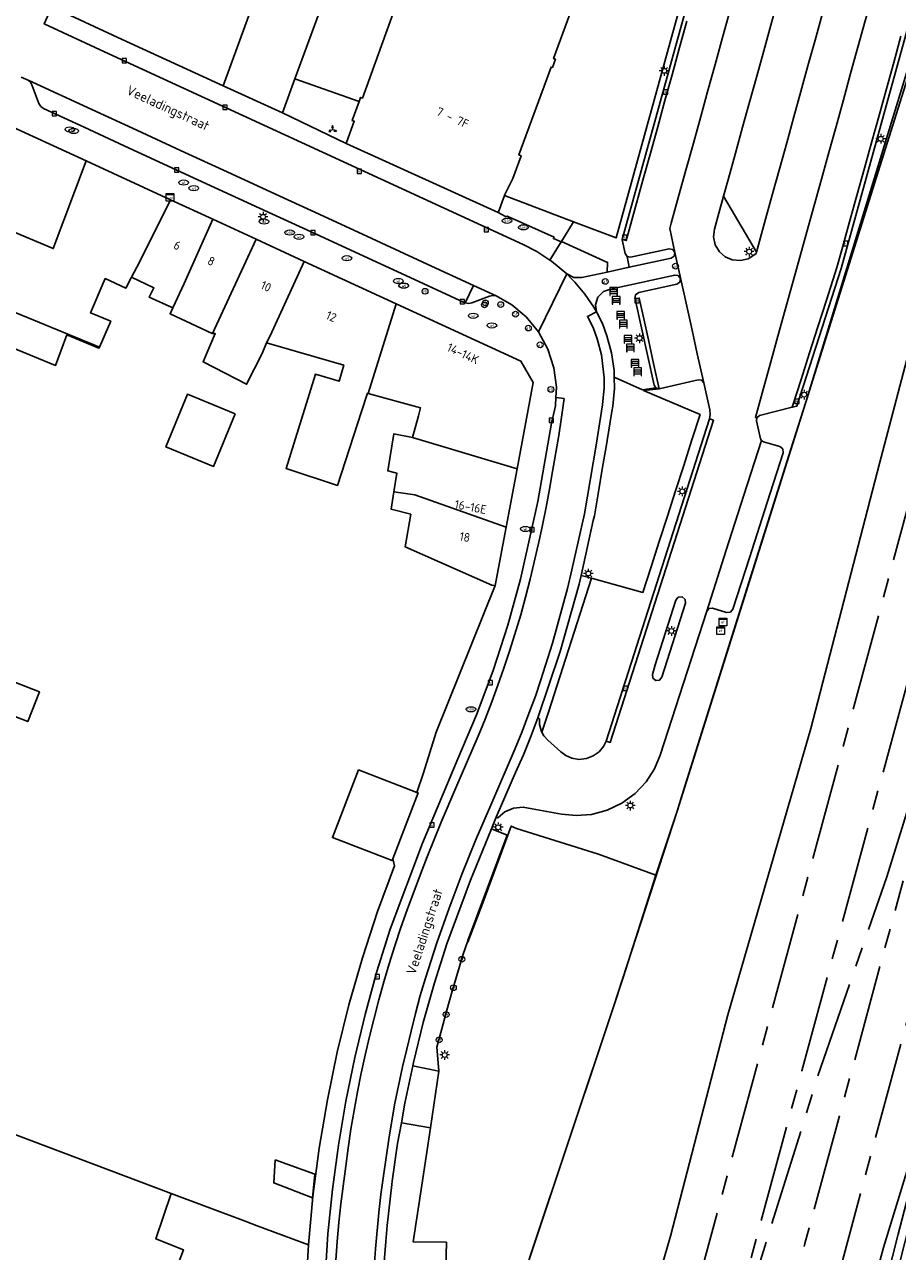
# Model space of a CAD drawing. Header units: metres. Extents: x 197147 to 199131, y 355511 to 356703.
# Tile 4 of 225: x 197245 to 197335, y 355689 to 355816. Entities that reach past the tile are written whole.
import ezdxf
from ezdxf.enums import TextEntityAlignment as Align

# ---------------------------------------------------------------- set-up
doc = ezdxf.new("R2010")
doc.units = ezdxf.units.M
doc.linetypes.add('AM-AS', pattern=[16, 10, -2, 2, -2])
for name, color, linetype in [('B-WE-AM-AS_SPOOR-G', 252, 'AM-AS'), ('B-WE-GR-BEPLANTING_CULTUUR_BOSPLANTSOEN-GV', 252, 'GR-PLANTSOEN'), ('B-WE-GR-BEPLANTING_CULTUUR_HEESTERS-GV', 252, 'Continuous'), ('B-WE-GR-GRAS-GV', 252, 'Continuous'), ('B-WE-GR-GROENVOORZIENING-GV', 252, 'Continuous'), ('B-WE-IE-MEUBILAIR_WEGMEUBILAIR-S', 252, 'Continuous'), ('B-WE-IE-TERREINAFSCHEIDING_KUNSTMATIG_HEKWERK-G', 252, 'IE-TERREINAFSCHEIDING-KUNSTMATIG'), ('B-WE-KL-DATA_CAI-S', 252, 'Continuous'), ('B-WE-KL-ET_LS_SR_KAST-S', 252, 'Continuous'), ('B-WE-OG-BEBOUWING-GV', 252, 'Continuous'), ('B-WE-OG-BEBOUWING_HUISNUMMER-T18', 252, 'Continuous'), ('B-WE-OG-BEBOUWING_STRAATNAAM-T35', 252, 'Continuous'), ('B-WE-OG-TERREIN_ERF-GV', 252, 'Continuous'), ('B-WE-RI-HWA_KOLK-S', 253, 'Continuous'), ('B-WE-RI-VWA_AFSCHEIDER-S', 253, 'Continuous'), ('B-WE-VH-GOOT-G', 253, 'Continuous'), ('B-WE-VH-VERHARDING_ASFALT-GV', 253, 'Continuous'), ('B-WE-VH-VERHARDING_BETONSTRAATSTEEN-GV', 253, 'Continuous'), ('B-WE-VH-VERHARDING_GESLOTEN-GV', 253, 'Continuous'), ('B-WE-VH-VERHARDING_HALFVERHARDING-GV', 253, 'Continuous'), ('B-WE-VH-VERHARDING_OPEN-GV', 253, 'Continuous'), ('B-WE-VH-VERHARDING_STRAATBAKSTEEN-GV', 253, 'Continuous'), ('B-WE-VH-VERHARDING_TEGEL-GV', 253, 'Continuous')]:
    doc.layers.add(name, color=color, linetype=linetype)
doc.styles.add('NLCS-ISO-M-T18', font='NLCS-ISO.ttf', dxfattribs={"height": 1.8})
doc.styles.add('NLCS-ISO-M200-T25', font='NLCS-ISO.ttf')
doc.linetypes.add('GR-PLANTSOEN', pattern='A,0,[179,NLCS.SHX,S=2,R=0,X=0,Y=0],-4', length=4)
doc.linetypes.add('IE-TERREINAFSCHEIDING-KUNSTMATIG', pattern='A,4,[82,NLCS.SHX,S=0.75,R=90,X=0,Y=0],4,-2', length=10)

# ---------------------------------------------------------------- blocks, each defined once
blk = doc.blocks.new('BGT-WAARSCHUWINGSHEK-SO')
at = {"color": 0, "linetype": 'ByBlock', "lineweight": 18}
for points in [[(1.75, -1), (1.75, -2), (2, -2), (2, 2), (-2, 2), (-2, -2), (-1.75, -2), (-1.75, -1)], [(-2, 1), (2, 1)], [(-2, 0), (2, 0)], [(-1.75, 1), (-1.75, 0)], [(1.75, 0), (1.75, 1)], [(-2, -1), (2, -1)]]:
    blk.add_lwpolyline(points, dxfattribs=at)
blk = doc.blocks.new('BGT-WEGWIJZER-SO')
at = {"linetype": 'ByBlock', "lineweight": 18}
h = blk.add_hatch(color=0, dxfattribs=at)
h.dxf.hatch_style = 1
h.paths.add_polyline_path([(0.5, 1), (0, 2), (-0.5, 1)])
h = blk.add_hatch(color=0, dxfattribs=at)
h.dxf.hatch_style = 1
h.paths.add_polyline_path([(-1.38, -0.22), (-2, -1.15), (-0.88, -1.09)])
h = blk.add_hatch(color=0, dxfattribs=at)
h.dxf.hatch_style = 1
h.paths.add_polyline_path([(1.38, -0.22), (2, -1.15), (0.88, -1.09)])
at = {"color": 0, "linetype": 'ByBlock', "lineweight": 18}
for points in [[(-1.13, -0.65), (0, 0)], [(0, 1), (0, 0)], [(1.13, -0.65), (0, 0)]]:
    blk.add_lwpolyline(points, dxfattribs=at)
for points in [[(0.5, 1), (0, 2), (-0.5, 1)], [(-1.38, -0.22), (-2, -1.15), (-0.88, -1.09)], [(1.38, -0.22), (2, -1.15), (0.88, -1.09)]]:
    blk.add_lwpolyline(points, close=True, dxfattribs=at)
blk = doc.blocks.new('BGT-CAIKAST-SO')
at = {"color": 0, "linetype": 'ByBlock', "lineweight": 18}
for points in [[(-2, 2), (2, 2), (2, 1.68), (-2, 1.68)], [(-2, 1.52), (2, 1.52), (2, -2), (-2, -2)]]:
    blk.add_lwpolyline(points, close=True, dxfattribs=at)
at = {"color": 0, "linetype": 'ByBlock', "lineweight": 18, "style": 'NLCS-ISO-M-T18'}
blk.add_text('cai', height=1.5, dxfattribs=at).set_placement((0, 0), align=Align.MIDDLE_CENTER)
blk = doc.blocks.new('BGT-ELEKTRAKAST-SO')
at = {"color": 0, "linetype": 'ByBlock', "lineweight": 18}
for points in [[(-2, 2), (2, 2), (2, 1.68), (-2, 1.68)], [(-2, 1.52), (2, 1.52), (2, -2), (-2, -2)]]:
    blk.add_lwpolyline(points, close=True, dxfattribs=at)
at = {"color": 0, "linetype": 'ByBlock', "lineweight": 18, "style": 'NLCS-ISO-M-T18'}
blk.add_text('et', height=1.5, dxfattribs=at).set_placement((0, 0), align=Align.MIDDLE_CENTER)
blk = doc.blocks.new('BGT-AFSLUITPAAL-SO')
at = {"color": 0, "linetype": 'ByBlock', "lineweight": 18}
blk.add_circle((0, 0), 1.5, dxfattribs=at)
at = {"color": 0, "linetype": 'ByBlock', "lineweight": 18, "style": 'NLCS-ISO-M-T18'}
blk.add_text('af', height=1.5, dxfattribs=at).set_placement((0, 0), align=Align.MIDDLE_CENTER)
blk = doc.blocks.new('BGT-LICHTMAST-SO')
at = {"color": 0, "linetype": 'ByBlock', "lineweight": 18}
for points in [[(-1.25, 0), (-2, 0)], [(-1.41, 1.41), (-0.88, 0.88)], [(0, 2), (0, 1.25)], [(0.88, 0.88), (1.41, 1.41)], [(2, 0), (1.25, 0)], [(-1.41, -1.41), (-0.88, -0.88)], [(0, -1.25), (0, -2)], [(0.88, -0.88), (1.41, -1.41)]]:
    blk.add_lwpolyline(points, dxfattribs=at)
blk.add_circle((0, 0), 1, dxfattribs=at)
blk = doc.blocks.new('BGT-VERKEERSBORDPAAL-SO')
at = {"color": 0, "linetype": 'ByBlock', "lineweight": 18}
blk.add_circle((0, 0), 1.5, dxfattribs=at)
at = {"color": 0, "linetype": 'ByBlock', "lineweight": 18, "style": 'NLCS-ISO-M-T18'}
blk.add_text('vb', height=1.5, dxfattribs=at).set_placement((0, 0.13), align=Align.MIDDLE_CENTER)
blk = doc.blocks.new('BGT-KOLK-SO')
at = {"color": 0, "linetype": 'ByBlock', "lineweight": 18}
blk.add_lwpolyline([(-0.045, -0.045), (0.045, -0.045), (0.045, 0.045), (-0.045, 0.045)], close=True, dxfattribs=at)
at = {"color": 0, "linetype": 'ByBlock', "lineweight": 18, "style": 'NLCS-ISO-M-T18'}
blk.add_text('k', height=0.06, dxfattribs=at).set_placement((0, 0), align=Align.MIDDLE_CENTER)
blk = doc.blocks.new('BGT-WATERLEIDINGPUT-SO')
at = {"color": 0, "linetype": 'ByBlock', "lineweight": 18}
blk.add_ellipse((0, 0), major_axis=(2.5, 0), ratio=0.54, dxfattribs=at)
at = {"color": 0, "linetype": 'ByBlock', "lineweight": 18, "style": 'NLCS-ISO-M-T18'}
blk.add_text('wl', height=1.5, dxfattribs=at).set_placement((0, 0), align=Align.MIDDLE_CENTER)
blk = doc.blocks.new('BGT-BENZINEPUT_OLIEPUT-SO')
at = {"color": 0, "linetype": 'ByBlock', "lineweight": 18}
blk.add_ellipse((0, 0), major_axis=(2.5, 0), ratio=0.54, dxfattribs=at)
at = {"color": 0, "linetype": 'ByBlock', "lineweight": 18, "style": 'NLCS-ISO-M-T18'}
blk.add_text('olie', height=1.5, dxfattribs=at).set_placement((0, 0.16), align=Align.MIDDLE_CENTER)
blk = doc.blocks.new('BGT-GASPUT-SO')
at = {"color": 0, "linetype": 'ByBlock', "lineweight": 18}
blk.add_ellipse((0, 0), major_axis=(2.5, 0), ratio=0.54, dxfattribs=at)
at = {"color": 0, "linetype": 'ByBlock', "lineweight": 18, "style": 'NLCS-ISO-M-T18'}
blk.add_text('gas', height=1.5, dxfattribs=at).set_placement((0.12, 0.3), align=Align.MIDDLE_CENTER)

msp = doc.modelspace()

# ---------------------------------------------------------------- linework, layer by layer
at = {"layer": 'B-WE-AM-AS_SPOOR-G', "flags": 128}
for points in [[(197293.289, 355605.923), (197330.728, 355744.653), (197358.89, 355848.468)], [(197325.511, 355707.562), (197353.818, 355811.786)], [(197334.295, 355727.626), (197348.568, 355773.578)], [(197314.066, 355646.96), (197325.83, 355689.678), (197335.976, 355727.196)], [(197327.175, 355707.034), (197334.295, 355727.626)], [(197310.855, 355591.074), (197312.579, 355605.04), (197314.874, 355622.211), (197317.2, 355636.671), (197318.205, 355642.416), (197319.44, 355648.362), (197320.696, 355653.764), (197323.442, 355664.548), (197339.253, 355723.429)], [(197312.909, 355661.184), (197325.511, 355707.562)], [(197312.909, 355661.184), (197327.175, 355707.034)]]:
    msp.add_lwpolyline(points, dxfattribs=at)
at = {"layer": 'B-WE-GR-BEPLANTING_CULTUUR_BOSPLANTSOEN-GV', "flags": 128}
msp.add_lwpolyline([(197316.779, 355576.772), (197317.074, 355580.481), (197317.343, 355583.871), (197317.398, 355584.557), (197317.471, 355585.475), (197317.476, 355585.535), (197317.55, 355586.471), (197317.541, 355586.481), (197319.177, 355601.876), (197321.116, 355617.238), (197323.357, 355632.56), (197325.9, 355647.831), (197327.325, 355655.654), (197329.044, 355663.423), (197331.056, 355671.121), (197333.354, 355678.733), (197337.07, 355693.471), (197341.174, 355709.746), (197343.028, 355717.095), (197342.486, 355717.473), (197342.472, 355717.482), (197342.413, 355717.258), (197339.095, 355704.559), (197335.463, 355690.656), (197330.157, 355669.731), (197326.123, 355652.529), (197322.41, 355629.78), (197319.678, 355610.405), (197316.058, 355586.721), (197316.05, 355586.669), (197315.911, 355585.757), (197315.821, 355585.155), (197314.237, 355574.542), (197313.25, 355569.137), (197312.922, 355567.78), (197311.329, 355562.159), (197307.465, 355556.849), (197308.144, 355554.717), (197311.122, 355558.245), (197312.05, 355559.365), (197312.24, 355559.629), (197313.007, 355560.896), (197314.44, 355563.008), (197315.011, 355564.299), (197315.477, 355565.632), (197315.666, 355566.298), (197315.829, 355566.971), (197316.191, 355569.385), (197316.56, 355574.026), (197316.691, 355575.653), (197316.779, 355576.772)], dxfattribs=at)
at = {"layer": 'B-WE-GR-BEPLANTING_CULTUUR_HEESTERS-GV', "flags": 128}
for points in [[(197300.644, 355793.323), (197300.614, 355793.275), (197299.457, 355791.407), (197299.618, 355791.289), (197301.199, 355789.964), (197301.929, 355789.59), (197302.75, 355789.586), (197305.379, 355790.159), (197305.415, 355791.156), (197300.644, 355793.323)], [(197303.764, 355758.493), (197302.669, 355758.794), (197302.467, 355757.89), (197300.515, 355750.914), (197298.202, 355744.059), (197298.388, 355743.954), (197298.391, 355743.351), (197298.542, 355742.75), (197298.632, 355742.581), (197299.31, 355744.656), (197303.764, 355758.493)]]:
    msp.add_lwpolyline(points, dxfattribs=at)
at = {"layer": 'B-WE-GR-GRAS-GV', "flags": 128}
for points in [[(197369.968, 355936.578), (197329.562, 355790.516), (197325.001, 355776.305), (197324.51, 355776.18), (197321.14, 355775.325), (197320.838, 355775.083), (197320.802, 355774.764), (197321.247, 355772.924), (197321.279, 355772.834), (197321.33, 355772.754), (197321.549, 355772.606), (197323.232, 355772.106), (197323.528, 355771.864), (197323.561, 355771.484), (197321.908, 355766.333), (197320.076, 355760.623), (197318.366, 355755.296), (197318.114, 355754.996), (197317.724, 355754.959), (197316.275, 355755.397), (197315.91, 355755.36), (197315.671, 355755.081), (197310.865, 355740.206), (197310.273, 355738.794), (197309.403, 355737.442), (197308.267, 355736.228), (197306.902, 355735.228), (197305.374, 355734.499), (197303.767, 355734.074), (197302.164, 355733.949), (197300.64, 355734.096), (197297.619, 355734.649), (197296.687, 355734.833), (197295.698, 355734.729), (197294.787, 355734.332), (197294.067, 355733.712), (197293.9, 355733.779), (197293.407, 355732.567), (197295.034, 355731.917), (197290.971, 355721.011), (197290.928, 355720.884)], [(197328.77, 355895.328), (197322.204, 355871.276), (197322.106, 355853.264), (197322.675, 355853.083), (197306.298, 355793.702), (197301.909, 355795.365), (197300.644, 355793.323), (197305.415, 355791.156), (197305.379, 355790.159), (197305.388, 355790.161), (197307.659, 355790.656), (197307.43, 355791.784), (197307.219, 355792.087), (197306.909, 355793.501), (197306.92, 355793.54), (197334.617, 355893.636), (197328.967, 355895.349), (197328.679, 355895.445), (197328.659, 355895.383), (197328.776, 355895.351), (197328.77, 355895.328)], [(197336.78, 355811.272), (197325.91, 355776.708), (197324.374, 355771.858), (197318.835, 355754.325), (197313.096, 355735.973), (197312.608, 355734.412), (197310.602, 355728.394), (197310.403, 355727.773)], [(197302.728, 355658.712), (197311.936, 355690.462), (197317.863, 355713.323), (197326.435, 355742.956), (197333.526, 355770.367), (197340.511, 355796.825)], [(197297.344, 355688.179), (197306.033, 355714.155), (197307.012, 355717.205), (197310.403, 355727.773), (197304.487, 355729.954), (197296.011, 355732.614), (197295.454, 355732.857), (197292.51, 355724.908), (197290.973, 355720.868), (197290.928, 355720.884), (197290.5, 355719.604), (197289.334, 355715.771), (197288.781, 355713.835), (197288.281, 355711.901), (197287.777, 355709.998), (197287.98, 355707.542), (197287.973, 355707.499), (197287.094, 355701.667), (197286.199, 355695.735), (197285.314, 355689.868), (197288.761, 355689.812), (197288.706, 355687.163)]]:
    msp.add_lwpolyline(points, dxfattribs=at)
at = {"layer": 'B-WE-GR-GROENVOORZIENING-GV', "flags": 128}
for points in [[(197320.813, 355792.235), (197317.405, 355798.025), (197316.911, 355796.242), (197316.469, 355794.605), (197316.382, 355793.813), (197316.556, 355792.992), (197316.983, 355792.27), (197317.582, 355791.746), (197318.313, 355791.429), (197319.149, 355791.352), (197319.964, 355791.546), (197320.643, 355791.964), (197320.768, 355792.071), (197320.813, 355792.235)], [(197314.146, 355772.799), (197313.3, 355770.172), (197312.455, 355767.544), (197311.609, 355764.917), (197310.764, 355762.29), (197309.918, 355759.662), (197309.073, 355757.035), (197303.764, 355758.493), (197299.31, 355744.656), (197298.632, 355742.581), (197298.834, 355742.202), (197299.237, 355741.754), (197300.572, 355740.53), (197301.085, 355740.154), (197301.724, 355739.88), (197302.457, 355739.764), (197303.221, 355739.841), (197303.938, 355740.115), (197304.541, 355740.549), (197304.989, 355741.081), (197305.278, 355741.647), (197315.951, 355774.971), (197316.022, 355775.442), (197315.977, 355775.917), (197315.361, 355778.704), (197315.145, 355778.983), (197314.797, 355779.034), (197310.755, 355778.086), (197309.139, 355777.921), (197314.991, 355775.426), (197314.146, 355772.799)]]:
    msp.add_lwpolyline(points, dxfattribs=at)
at = {"layer": 'B-WE-IE-TERREINAFSCHEIDING_KUNSTMATIG_HEKWERK-G', "flags": 128}
for points in [[(197281.457, 355615.888), (197289.917, 355660.799), (197292.122, 355671.783), (197294.124, 355678.552), (197306.033, 355714.155), (197312.608, 355734.412), (197325.91, 355776.708), (197336.318, 355810.734), (197337.921, 355812.748), (197343.155, 355832.29), (197356.338, 355880.748), (197362.148, 355901.038), (197366.385, 355913.969), (197371.451, 355927.682), (197376.187, 355939.99), (197380.54, 355938.893), (197382.085, 355944.097), (197383.257, 355943.774)], [(197306.298, 355793.702), (197322.675, 355853.083), (197322.106, 355853.264)], [(197290.973, 355720.868), (197292.51, 355724.908), (197295.454, 355732.857), (197296.011, 355732.614), (197304.487, 355729.954)], [(197304.487, 355729.954), (197310.403, 355727.773)], [(197290.973, 355720.868), (197290.928, 355720.884)], [(197351.429, 355709.884), (197348.132, 355713.543), (197342.472, 355717.482), (197335.463, 355690.656), (197330.157, 355669.731), (197326.123, 355652.529), (197322.41, 355629.78), (197319.678, 355610.405), (197316.05, 355586.669)]]:
    msp.add_lwpolyline(points, dxfattribs=at)
at = {"layer": 'B-WE-OG-BEBOUWING-GV', "flags": 128}
for points in [[(197268.855, 355818.126), (197264.783, 355819.575), (197261.522, 355820.687), (197260.312, 355821.124), (197258.064, 355821.937), (197247.731, 355825.671), (197245.734, 355820.083), (197246.479, 355818.254), (197247.943, 355817.582), (197255.241, 355814.233), (197265.683, 355809.441)], [(197270.15, 355821.38), (197268.855, 355818.126), (197265.683, 355809.441), (197271.798, 355806.634), (197273.086, 355810.164), (197276.544, 355819.644)], [(197294.759, 355798.074), (197294.8, 355798.188), (197295.625, 355799.838), (197296.48, 355802.187), (197296.256, 355802.285), (197299.583, 355811.369), (197299.705, 355811.324), (197300.015, 355812.169), (197299.827, 355812.238), (197302.966, 355820.793)], [(197283.389, 355817.335), (197280.088, 355808.163), (197279.88, 355808.235), (197279.723, 355807.798), (197279.018, 355805.838), (197279.224, 355805.764), (197278.428, 355803.571), (197278.384, 355803.473), (197278.391, 355803.47), (197294.09, 355796.316), (197294.149, 355796.385), (197294.759, 355798.074)], [(197237.467, 355797.037), (197248.091, 355792.594), (197251.512, 355801.658), (197242.637, 355805.75), (197240.181, 355804.711), (197237.467, 355797.037)], [(197252.883, 355782.407), (197254.042, 355785.074), (197251.954, 355785.945), (197253.482, 355789.485), (197255.597, 355788.486), (197256.193, 355789.635), (197257, 355791.189), (197260.212, 355797.647), (197251.512, 355801.658)], [(197256.193, 355789.635), (197258.502, 355788.533), (197258.032, 355787.556), (197260.468, 355786.454), (197261.637, 355788.987), (197264.605, 355795.622), (197260.212, 355797.647)], [(197264.55, 355783.803), (197269.083, 355793.557), (197264.605, 355795.622)], [(197264.843, 355783.803), (197263.61, 355780.868), (197268.086, 355778.563), (197269.715, 355781.727), (197270.159, 355782.83), (197270.535, 355783.572), (197274.048, 355791.268), (197269.083, 355793.557)], [(197270.159, 355782.83), (197278.138, 355780.519), (197277.653, 355778.869), (197275.204, 355779.597), (197272.177, 355769.836), (197277.475, 355768.094), (197279.986, 355775.756), (197280.576, 355777.631), (197280.656, 355777.609), (197283.55, 355786.887), (197274.048, 355791.268)], [(197242.728, 355779.396), (197243.804, 355782.357), (197248.331, 355780.516), (197249.508, 355783.663), (197252.827, 355782.278), (197252.883, 355782.407), (197234.828, 355789.792), (197234.529, 355788.973), (197234.309, 355788.369), (197232.494, 355783.389)], [(197260.468, 355786.454), (197260.175, 355785.845), (197264.528, 355783.803), (197264.843, 355783.803)], [(197280.656, 355777.609), (197284.181, 355776.636), (197286.074, 355776.114), (197285.877, 355775.288), (197285.231, 355773.062), (197296.053, 355769.796), (197297.734, 355778.732), (197296.458, 355780.936), (197283.55, 355786.887)], [(197266.897, 355775.515), (197261.967, 355777.522), (197259.75, 355772.075), (197264.679, 355770.068), (197266.897, 355775.515)], [(197285.231, 355773.062), (197283.3, 355773.427), (197282.679, 355769.62), (197283.614, 355769.364), (197283.318, 355767.449)], [(197294.923, 355763.787), (197296.053, 355769.796)], [(197284.492, 355761.734), (197293.455, 355757.772), (197293.786, 355757.743), (197294.923, 355763.787), (197285.485, 355767.106), (197283.318, 355767.449), (197283.038, 355765.642), (197285.061, 355765.116), (197284.492, 355761.734)], [(197236.898, 355746.817), (197236.908, 355746.847), (197237.374, 355746.694), (197238.185, 355746.402), (197240.987, 355745.391), (197245.457, 355743.662), (197246.674, 355746.757), (197237.624, 355750.264), (197239.082, 355754.154), (197236.726, 355755.076), (197235.879, 355755.406)], [(197285.698, 355736.346), (197279.675, 355738.676), (197276.966, 355731.674), (197283.131, 355729.289), (197283.205, 355729.48), (197285.84, 355736.291), (197285.698, 355736.346)]]:
    msp.add_lwpolyline(points, dxfattribs=at)
at = {"layer": 'B-WE-OG-TERREIN_ERF-GV', "flags": 128}
for points in [[(197302.966, 355820.793), (197299.827, 355812.238), (197300.015, 355812.169), (197299.705, 355811.324), (197299.583, 355811.369), (197296.256, 355802.285), (197296.48, 355802.187), (197295.625, 355799.838), (197294.8, 355798.188), (197294.759, 355798.074), (197301.909, 355795.365), (197306.298, 355793.702), (197322.675, 355853.083)], [(197276.544, 355819.644), (197273.086, 355810.164), (197279.723, 355807.798), (197279.88, 355808.235), (197280.088, 355808.163), (197283.389, 355817.335)], [(197260.296, 355694.86), (197267.946, 355691.997), (197269.199, 355691.528), (197274.489, 355689.548), (197274.952, 355694.557), (197275.602, 355699.557), (197276.441, 355704.535), (197277.466, 355709.482), (197278.676, 355714.387), (197280.067, 355719.24), (197281.637, 355724.03), (197283.381, 355728.749), (197283.205, 355729.48), (197283.131, 355729.289), (197276.966, 355731.674), (197279.675, 355738.676), (197285.698, 355736.346), (197286.373, 355738.354), (197287.706, 355742.562), (197293.786, 355757.743), (197293.455, 355757.772), (197284.492, 355761.734), (197285.061, 355765.116), (197283.038, 355765.642), (197283.318, 355767.449), (197283.614, 355769.364), (197282.679, 355769.62), (197283.3, 355773.427), (197285.231, 355773.062), (197285.877, 355775.288), (197286.074, 355776.114), (197284.181, 355776.636), (197280.656, 355777.609), (197280.576, 355777.631), (197279.986, 355775.756), (197277.475, 355768.094), (197272.177, 355769.836), (197275.204, 355779.597), (197277.653, 355778.869), (197278.138, 355780.519), (197270.159, 355782.83), (197269.715, 355781.727), (197268.086, 355778.563), (197263.61, 355780.868), (197264.843, 355783.803), (197264.528, 355783.803), (197260.175, 355785.845), (197260.468, 355786.454), (197258.032, 355787.556), (197258.502, 355788.533), (197256.193, 355789.635), (197255.597, 355788.486), (197253.482, 355789.485), (197251.954, 355785.945), (197254.042, 355785.074), (197252.883, 355782.407), (197252.827, 355782.278), (197249.508, 355783.663), (197248.331, 355780.516), (197243.804, 355782.357)], [(197266.897, 355775.515), (197264.679, 355770.068), (197259.75, 355772.075), (197261.967, 355777.522), (197266.897, 355775.515)], [(197237.624, 355750.264), (197246.674, 355746.757), (197245.457, 355743.662), (197240.987, 355745.391)], [(197259.816, 355684.395), (197261.55, 355689.035), (197258.721, 355690.169), (197260.296, 355694.86), (197218.265, 355710.704), (197216.804, 355706.78), (197217.233, 355706.623), (197220.582, 355706.936), (197221.073, 355702.059), (197222.494, 355696.378), (197224.861, 355690.996), (197228.132, 355686.078)], [(197271.031, 355698.355), (197275.141, 355696.85), (197274.901, 355694.41), (197270.903, 355695.957), (197271.031, 355698.355)]]:
    msp.add_lwpolyline(points, dxfattribs=at)
at = {"layer": 'B-WE-VH-GOOT-G', "flags": 128}
for points in [[(197313.618, 355816.105), (197312.865, 355813.382)], [(197335.754, 355814.553), (197335.001, 355811.832)], [(197312.865, 355813.382), (197312.089, 355810.576)], [(197335.001, 355811.832), (197334.245, 355809.099)], [(197312.089, 355810.576), (197311.349, 355807.899)], [(197334.245, 355809.099), (197333.485, 355806.354)], [(197311.349, 355807.899), (197310.6, 355805.194)], [(197333.485, 355806.354), (197332.744, 355803.674)], [(197310.6, 355805.194), (197309.841, 355802.448)], [(197332.744, 355803.674), (197331.975, 355800.897)], [(197309.841, 355802.448), (197309.069, 355799.655)], [(197331.975, 355800.897), (197331.196, 355798.083)], [(197309.069, 355799.655), (197308.312, 355796.919)], [(197331.196, 355798.083), (197330.443, 355795.36)], [(197308.312, 355796.919), (197307.548, 355794.159)], [(197330.443, 355795.36), (197329.711, 355792.715)], [(197307.548, 355794.159), (197307.343, 355793.417), (197306.92, 355793.54)], [(197329.711, 355792.715), (197329.132, 355790.625), (197328.926, 355789.98)], [(197328.926, 355789.98), (197328.051, 355787.247)], [(197309.093, 355785.638), (197308.69, 355787.471), (197308.262, 355787.369)], [(197328.051, 355787.247), (197327.169, 355784.489)], [(197309.642, 355783.145), (197309.093, 355785.638)], [(197327.169, 355784.489), (197326.31, 355781.805)], [(197310.177, 355780.715), (197309.642, 355783.145)], [(197326.31, 355781.805), (197325.428, 355779.048)], [(197310.755, 355778.086), (197310.177, 355780.715)], [(197325.428, 355779.048), (197324.51, 355776.18)], [(197305.278, 355741.647), (197305.699, 355741.508), (197316.358, 355774.845), (197315.951, 355774.971)]]:
    msp.add_lwpolyline(points, dxfattribs=at)
at = {"layer": 'B-WE-VH-VERHARDING_ASFALT-GV', "flags": 128}
for points in [[(197244.769, 355810.328), (197245.49, 355810.016), (197252.095, 355806.972), (197256.282, 355805.042), (197261.715, 355802.538), (197266.08, 355800.526), (197271.531, 355798.013), (197275.599, 355796.138), (197281.039, 355793.631), (197286.779, 355790.985), (197291.548, 355788.787), (197293.913, 355787.697), (197295.507, 355786.768), (197296.986, 355785.518), (197298.259, 355783.972), (197301.199, 355789.964), (197299.618, 355791.289), (197299.457, 355791.407), (197298.117, 355792.275), (197296.699, 355793.009), (197292.4, 355794.974), (197253.39, 355812.956), (197247.162, 355815.834)], [(197281.293, 355687.192), (197281.422, 355689.12), (197281.767, 355692.907), (197281.975, 355694.756), (197282.236, 355696.692), (197282.782, 355700.464), (197283.104, 355702.361), (197283.427, 355704.203), (197284.205, 355707.951), (197284.643, 355709.801), (197285.094, 355711.66), (197285.561, 355713.488), (197286.049, 355715.347), (197286.594, 355717.12), (197287.754, 355720.78), (197289.033, 355724.368), (197290.397, 355727.969), (197291.827, 355731.527), (197293.331, 355735.035), (197295.858, 355740.876), (197296.594, 355742.633), (197297.278, 355744.503), (197297.952, 355746.302), (197298.516, 355747.982), (197299.722, 355751.791), (197301.261, 355757.442), (197301.717, 355759.351), (197303.019, 355765.163), (197304.222, 355772.266), (197304.907, 355776.443), (197305.081, 355778.176), (197305.054, 355779.215), (197304.786, 355781.605), (197304.354, 355783.257), (197303.914, 355784.42), (197303.333, 355785.582), (197304.272, 355786.052), (197303.99, 355786.528), (197303.068, 355787.869), (197302.027, 355789.12), (197301.622, 355789.548), (197301.199, 355789.964)], [(197298.259, 355783.972), (197299.242, 355782.186), (197299.875, 355780.248), (197300.134, 355778.262), (197300.08, 355777.194), (197300.928, 355777.086), (197300.663, 355775.145), (197300.364, 355773.254), (197299.731, 355769.519), (197299.416, 355767.71), (197299.056, 355765.842), (197298.65, 355763.803), (197298.277, 355762.088), (197297.418, 355758.393), (197296.919, 355756.555), (197296.432, 355754.699), (197295.305, 355751.045), (197294.691, 355749.208), (197294.069, 355747.423), (197293.448, 355745.702), (197292.754, 355743.935), (197292.033, 355742.175), (197289.718, 355736.813), (197288.219, 355733.264), (197286.777, 355729.672), (197286.072, 355727.879), (197284.697, 355724.203), (197284.049, 355722.371), (197283.427, 355720.483), (197282.846, 355718.615), (197282.29, 355716.767), (197281.773, 355714.885), (197281.271, 355712.991), (197280.794, 355711.102), (197280.346, 355709.167), (197279.94, 355707.304), (197279.555, 355705.383), (197279.201, 355703.432), (197278.884, 355701.517), (197278.6, 355699.551), (197278.34, 355697.674), (197277.844, 355693.788), (197277.634, 355691.855), (197277.45, 355689.899), (197277.305, 355687.934)]]:
    msp.add_lwpolyline(points, dxfattribs=at)
at = {"layer": 'B-WE-VH-VERHARDING_BETONSTRAATSTEEN-GV', "flags": 128}
for points in [[(197324.51, 355776.18), (197325.001, 355776.305), (197329.562, 355790.516), (197369.968, 355936.578)], [(197334.617, 355893.636), (197306.92, 355793.54), (197307.343, 355793.417), (197307.548, 355794.159), (197308.312, 355796.919), (197309.069, 355799.655), (197309.841, 355802.448), (197310.6, 355805.194), (197311.349, 355807.899), (197312.089, 355810.576), (197312.865, 355813.382), (197313.618, 355816.105)], [(197335.754, 355814.553), (197335.001, 355811.832), (197334.245, 355809.099), (197333.485, 355806.354), (197332.744, 355803.674), (197331.975, 355800.897), (197331.196, 355798.083), (197330.443, 355795.36), (197329.711, 355792.715), (197329.132, 355790.625), (197328.926, 355789.98), (197328.051, 355787.247), (197327.169, 355784.489), (197326.31, 355781.805), (197325.428, 355779.048), (197324.51, 355776.18)], [(197310.416, 355778.182), (197310.755, 355778.086), (197310.177, 355780.715), (197309.642, 355783.145), (197309.093, 355785.638), (197308.69, 355787.471), (197308.262, 355787.369), (197310.224, 355778.477), (197310.416, 355778.182)], [(197315.951, 355774.971), (197305.278, 355741.647), (197305.699, 355741.508), (197316.358, 355774.845), (197315.951, 355774.971)], [(197290.928, 355720.884), (197290.971, 355721.011), (197295.034, 355731.917), (197293.407, 355732.567), (197291.248, 355727.26), (197288.793, 355720.698), (197287.51, 355716.64), (197286.357, 355712.536), (197285.338, 355708.393), (197285.271, 355708.077), (197287.973, 355707.499), (197287.98, 355707.542), (197287.777, 355709.998), (197288.281, 355711.901), (197288.781, 355713.835), (197289.334, 355715.771), (197290.5, 355719.604), (197290.928, 355720.884)], [(197285.271, 355708.077), (197284.454, 355704.216), (197284.091, 355702.174), (197287.094, 355701.667), (197287.973, 355707.499)]]:
    msp.add_lwpolyline(points, dxfattribs=at)
at = {"layer": 'B-WE-VH-VERHARDING_GESLOTEN-GV', "flags": 128}
for points in [[(197282.298, 355687.388), (197282.494, 355689.887), (197282.625, 355691.553), (197283.096, 355695.789), (197283.147, 355696.145), (197283.706, 355700.013), (197284.091, 355702.174), (197284.454, 355704.216), (197285.271, 355708.077), (197285.338, 355708.393), (197286.357, 355712.536), (197287.51, 355716.64), (197288.793, 355720.698), (197291.248, 355727.26), (197293.407, 355732.567), (197293.9, 355733.779), (197294.884, 355736.094), (197295.888, 355738.401), (197296.726, 355740.215), (197297.478, 355742.132), (197298.202, 355744.059), (197300.515, 355750.914), (197302.467, 355757.89), (197302.669, 355758.794), (197303.338, 355761.78), (197303.943, 355764.484), (197304.05, 355764.96), (197304.434, 355767.226), (197304.899, 355769.976), (197305.258, 355772.093), (197305.362, 355772.726), (197305.859, 355775.759), (197305.949, 355776.306), (197306.132, 355778.137), (197306.103, 355779.287), (197306.085, 355779.977), (197305.821, 355781.797), (197305.356, 355783.577), (197304.877, 355784.842), (197304.272, 355786.052), (197303.333, 355785.582), (197303.914, 355784.42), (197304.354, 355783.257), (197304.786, 355781.605), (197305.054, 355779.215), (197305.081, 355778.176), (197304.907, 355776.443), (197304.222, 355772.266), (197303.019, 355765.163), (197301.717, 355759.351), (197301.261, 355757.442), (197299.722, 355751.791), (197298.516, 355747.982), (197297.952, 355746.302), (197297.278, 355744.503), (197296.594, 355742.633), (197295.858, 355740.876), (197293.331, 355735.035), (197291.827, 355731.527), (197290.397, 355727.969), (197289.033, 355724.368), (197287.754, 355720.78), (197286.594, 355717.12), (197286.049, 355715.347), (197285.561, 355713.488), (197285.094, 355711.66), (197284.643, 355709.801), (197284.205, 355707.951), (197283.427, 355704.203), (197283.104, 355702.361), (197282.782, 355700.464), (197282.236, 355696.692), (197281.975, 355694.756), (197281.767, 355692.907), (197281.422, 355689.12), (197281.293, 355687.192)], [(197277.305, 355687.934), (197277.45, 355689.899), (197277.634, 355691.855), (197277.844, 355693.788), (197278.34, 355697.674), (197278.6, 355699.551), (197278.884, 355701.517), (197279.201, 355703.432), (197279.555, 355705.383), (197279.94, 355707.304), (197280.346, 355709.167), (197280.794, 355711.102), (197281.271, 355712.991), (197281.773, 355714.885), (197282.29, 355716.767), (197282.846, 355718.615), (197283.427, 355720.483), (197284.049, 355722.371), (197284.697, 355724.203), (197286.072, 355727.879), (197286.777, 355729.672), (197288.219, 355733.264), (197289.718, 355736.813), (197292.033, 355742.175), (197292.754, 355743.935), (197293.448, 355745.702), (197294.069, 355747.423), (197294.691, 355749.208), (197295.305, 355751.045), (197296.432, 355754.699), (197296.919, 355756.555), (197297.418, 355758.393), (197298.277, 355762.088), (197298.65, 355763.803), (197299.056, 355765.842), (197299.416, 355767.71), (197299.731, 355769.519), (197300.364, 355773.254), (197300.663, 355775.145), (197300.928, 355777.086), (197300.08, 355777.194), (197300.036, 355776.327), (197299.625, 355774.529), (197298.197, 355766.425), (197296.406, 355758.393), (197295.093, 355753.652), (197293.573, 355748.969), (197291.851, 355744.356), (197289.932, 355739.827), (197286.287, 355731.078), (197282.932, 355722.213), (197281.566, 355717.827), (197280.346, 355713.39), (197279.274, 355708.909), (197278.353, 355704.393), (197277.584, 355699.848), (197276.969, 355695.282), (197276.507, 355690.704), (197276.2, 355686.12)]]:
    msp.add_lwpolyline(points, dxfattribs=at)
at = {"layer": 'B-WE-VH-VERHARDING_HALFVERHARDING-GV', "flags": 128}
for points in [[(197409.765, 355977.188), (197397.951, 355939.584), (197383.422, 355897.697), (197379.279, 355899.043), (197382.286, 355910.755), (197389.243, 355936.098), (197381.685, 355938.192), (197380.54, 355938.893), (197378.929, 355934.197), (197373.849, 355920.968), (197369.615, 355902.553), (197365.382, 355888.265), (197361.678, 355874.825), (197358.503, 355871.332), (197359.244, 355867.628), (197355.645, 355852.07), (197346.649, 355816.934), (197340.511, 355796.825), (197333.526, 355770.367), (197326.435, 355742.956), (197317.863, 355713.323), (197311.936, 355690.462), (197302.728, 355658.712)], [(197331.178, 355678.983), (197333.955, 355689.267), (197336.347, 355697.13), (197339.095, 355704.559), (197342.413, 355717.258), (197342.472, 355717.482), (197340.668, 355717.929), (197343.711, 355727.322), (197346.952, 355738.17), (197350.59, 355748.092), (197356.821, 355745.833), (197359.664, 355744.802), (197360.055, 355746.021), (197375.182, 355791.207), (197384.61, 355819.794), (197403.669, 355876.466), (197410.815, 355897.937), (197413.027, 355904.577), (197421.25, 355928.199), (197429.955, 355951.248)]]:
    msp.add_lwpolyline(points, dxfattribs=at)
at = {"layer": 'B-WE-VH-VERHARDING_OPEN-GV', "flags": 128}
for points in [[(197317.405, 355798.025), (197320.813, 355792.235), (197321.75, 355795.624), (197322.474, 355798.242), (197323.218, 355800.931), (197323.94, 355803.54), (197324.676, 355806.203), (197325.406, 355808.841), (197326.136, 355811.482), (197326.874, 355814.151), (197327.611, 355816.814), (197328.334, 355819.428), (197329.066, 355822.077), (197329.793, 355824.705), (197330.524, 355827.347), (197331.27, 355830.044), (197331.989, 355832.645), (197332.727, 355835.312), (197333.439, 355837.887), (197334.189, 355840.598), (197334.895, 355843.153), (197335.689, 355846.024)], [(197335.835, 355829.783), (197335.079, 355827.053), (197334.324, 355824.324), (197333.579, 355821.631), (197332.808, 355818.845), (197332.062, 355816.152), (197331.306, 355813.419), (197330.553, 355810.698), (197329.796, 355807.965), (197329.037, 355805.22), (197328.295, 355802.541), (197327.526, 355799.763), (197326.778, 355797.06), (197326.025, 355794.338), (197325.292, 355791.693), (197324.537, 355788.964)], [(197320.813, 355792.235), (197320.768, 355792.071), (197320.643, 355791.964), (197319.964, 355791.546), (197319.149, 355791.352), (197318.313, 355791.429), (197317.582, 355791.746), (197316.983, 355792.27), (197316.556, 355792.992), (197316.382, 355793.813), (197316.469, 355794.605), (197316.911, 355796.242), (197317.405, 355798.025), (197317.908, 355799.839), (197318.633, 355802.456), (197319.377, 355805.144), (197320.099, 355807.752), (197320.837, 355810.414), (197321.567, 355813.051), (197322.299, 355815.691), (197323.038, 355818.359)], [(197318.061, 355817.158), (197317.309, 355814.436), (197316.533, 355811.63), (197315.793, 355808.953), (197315.045, 355806.248), (197314.286, 355803.502), (197313.514, 355800.71), (197312.758, 355797.974), (197311.995, 355795.214), (197311.843, 355794.663), (197312.381, 355792.197)], [(197313.618, 355816.105), (197312.865, 355813.382), (197312.089, 355810.576), (197311.349, 355807.899), (197310.6, 355805.194), (197309.841, 355802.448), (197309.069, 355799.655), (197308.312, 355796.919), (197307.548, 355794.159), (197307.343, 355793.417), (197306.92, 355793.54), (197306.909, 355793.501), (197307.219, 355792.087), (197307.43, 355791.784)], [(197324.537, 355788.964), (197323.789, 355786.26), (197323.034, 355783.532), (197322.299, 355780.877), (197321.509, 355778.022), (197320.705, 355775.118), (197320.838, 355775.083), (197321.14, 355775.325), (197324.51, 355776.18), (197325.428, 355779.048), (197326.31, 355781.805), (197327.169, 355784.489), (197328.051, 355787.247), (197328.926, 355789.98), (197329.132, 355790.625), (197329.711, 355792.715), (197330.443, 355795.36), (197331.196, 355798.083), (197331.975, 355800.897), (197332.744, 355803.674), (197333.485, 355806.354), (197334.245, 355809.099), (197335.001, 355811.832), (197335.754, 355814.553)], [(197278.384, 355803.473), (197278.428, 355803.571), (197279.224, 355805.764), (197279.018, 355805.838), (197279.723, 355807.798), (197273.086, 355810.164), (197271.798, 355806.634), (197278.384, 355803.473)], [(197300.614, 355793.275), (197300.644, 355793.323), (197301.909, 355795.365), (197294.759, 355798.074), (197294.149, 355796.385), (197294.09, 355796.316), (197294.848, 355795.912), (197295.051, 355795.961), (197299.884, 355793.766), (197299.82, 355793.635), (197300.614, 355793.275)], [(197307.659, 355790.656), (197311.995, 355791.602), (197312.311, 355791.82), (197312.381, 355792.197), (197312.159, 355792.506), (197311.785, 355792.574), (197307.793, 355791.718), (197307.43, 355791.784), (197307.659, 355790.656)], [(197312.73, 355789.795), (197312.948, 355789.486), (197312.884, 355789.114), (197312.576, 355788.896), (197308.65, 355788.042), (197308.321, 355787.813), (197308.251, 355787.419), (197308.262, 355787.369), (197308.69, 355787.471), (197309.093, 355785.638), (197309.642, 355783.145), (197310.177, 355780.715), (197310.755, 355778.086), (197314.797, 355779.034), (197315.145, 355778.983), (197315.361, 355778.704), (197314.696, 355781.713), (197314.16, 355784.143), (197313.609, 355786.635), (197312.381, 355792.197)], [(197307.659, 355790.656), (197305.388, 355790.161), (197305.379, 355790.159), (197302.75, 355789.586), (197301.929, 355789.59), (197301.199, 355789.964), (197301.622, 355789.548), (197302.027, 355789.12), (197303.068, 355787.869), (197303.99, 355786.528), (197304.272, 355786.052)], [(197312.73, 355789.795), (197312.358, 355789.859), (197305.711, 355788.404), (197305.007, 355788.161), (197304.421, 355787.577), (197304.168, 355786.789), (197304.272, 355786.052), (197304.877, 355784.842), (197305.356, 355783.577), (197305.821, 355781.797), (197306.085, 355779.977), (197306.103, 355779.287)], [(197291.548, 355788.787), (197290.679, 355786.973), (197291.031, 355786.916), (197291.381, 355786.983), (197293.206, 355787.675), (197293.558, 355787.745), (197293.913, 355787.697), (197291.548, 355788.787)], [(197310.416, 355778.182), (197310.224, 355778.477), (197308.262, 355787.369)], [(197302.669, 355758.794), (197303.764, 355758.493), (197309.073, 355757.035), (197309.918, 355759.662), (197310.764, 355762.29), (197311.609, 355764.917), (197312.455, 355767.544), (197313.3, 355770.172), (197314.146, 355772.799), (197314.991, 355775.426), (197309.139, 355777.921), (197310.755, 355778.086), (197310.416, 355778.182), (197309.02, 355777.967), (197306.103, 355779.287), (197306.132, 355778.137), (197305.949, 355776.306), (197305.859, 355775.759), (197305.362, 355772.726), (197305.258, 355772.093), (197304.899, 355769.976), (197304.434, 355767.226), (197304.05, 355764.96), (197303.943, 355764.484), (197303.338, 355761.78), (197302.669, 355758.794)], [(197315.361, 355778.704), (197315.977, 355775.917), (197316.022, 355775.442), (197315.951, 355774.971), (197316.358, 355774.845), (197305.699, 355741.508), (197305.278, 355741.647), (197304.989, 355741.081), (197304.541, 355740.549), (197303.938, 355740.115), (197303.221, 355739.841), (197302.457, 355739.764), (197301.724, 355739.88), (197301.085, 355740.154), (197300.572, 355740.53), (197299.237, 355741.754), (197298.834, 355742.202), (197298.632, 355742.581), (197298.542, 355742.75), (197298.391, 355743.351), (197298.388, 355743.954), (197298.202, 355744.059), (197297.478, 355742.132), (197296.726, 355740.215), (197295.888, 355738.401), (197294.884, 355736.094), (197293.9, 355733.779), (197294.067, 355733.712), (197294.787, 355734.332), (197295.698, 355734.729), (197296.687, 355734.833), (197297.619, 355734.649), (197300.64, 355734.096), (197302.164, 355733.949), (197303.767, 355734.074), (197305.374, 355734.499), (197306.902, 355735.228), (197308.267, 355736.228), (197309.403, 355737.442), (197310.273, 355738.794), (197310.865, 355740.206), (197315.671, 355755.081)], [(197321.33, 355772.754), (197321.279, 355772.834), (197321.247, 355772.924), (197320.802, 355774.764), (197320.838, 355775.083)], [(197315.671, 355755.081), (197315.91, 355755.36), (197316.275, 355755.397), (197317.724, 355754.959), (197318.114, 355754.996), (197318.366, 355755.296), (197320.076, 355760.623), (197321.908, 355766.333), (197323.561, 355771.484), (197323.528, 355771.864), (197323.232, 355772.106), (197321.549, 355772.606), (197321.33, 355772.754), (197319.519, 355767.098), (197317.69, 355761.387), (197315.671, 355755.081)], [(197310.06, 355748.552), (197310.34, 355749.544), (197312.461, 355756.237), (197312.726, 355756.544), (197313.131, 355756.574), (197313.439, 355756.311), (197313.473, 355755.907), (197311.04, 355748.258), (197310.791, 355747.961), (197310.405, 355747.923), (197310.104, 355748.167), (197310.06, 355748.552)]]:
    msp.add_lwpolyline(points, dxfattribs=at)
at = {"layer": 'B-WE-VH-VERHARDING_STRAATBAKSTEEN-GV', "flags": 128}
for points in [[(197294.09, 355796.316), (197278.391, 355803.47), (197278.384, 355803.473), (197271.798, 355806.634), (197265.683, 355809.441), (197255.241, 355814.233), (197247.943, 355817.582), (197247.162, 355815.834), (197253.39, 355812.956), (197292.4, 355794.974), (197296.699, 355793.009), (197298.117, 355792.275), (197299.457, 355791.407), (197300.614, 355793.275), (197299.82, 355793.635), (197299.884, 355793.766), (197295.051, 355795.961), (197294.848, 355795.912), (197294.09, 355796.316)], [(197290.679, 355786.973), (197291.548, 355788.787), (197286.779, 355790.985), (197281.039, 355793.631), (197275.599, 355796.138), (197271.531, 355798.013), (197266.08, 355800.526), (197261.715, 355802.538), (197256.282, 355805.042), (197252.095, 355806.972), (197245.49, 355810.016), (197245.729, 355809.809), (197245.887, 355809.535), (197246.603, 355807.612), (197246.801, 355807.291), (197247.106, 355807.07), (197251.288, 355805.141), (197255.432, 355803.229), (197260.884, 355800.713), (197265.213, 355798.716), (197270.692, 355796.188), (197274.756, 355794.314), (197280.212, 355791.796), (197285.894, 355789.175), (197290.584, 355787.011), (197290.679, 355786.973)]]:
    msp.add_lwpolyline(points, dxfattribs=at)
at = {"layer": 'B-WE-VH-VERHARDING_TEGEL-GV', "flags": 128}
for points in [[(197276.2, 355686.12), (197276.507, 355690.704), (197276.969, 355695.282), (197277.584, 355699.848), (197278.353, 355704.393), (197279.274, 355708.909), (197280.346, 355713.39), (197281.566, 355717.827), (197282.932, 355722.213), (197286.287, 355731.078), (197289.932, 355739.827), (197291.851, 355744.356), (197293.573, 355748.969), (197295.093, 355753.652), (197296.406, 355758.393), (197298.197, 355766.425), (197299.625, 355774.529), (197300.036, 355776.327), (197300.08, 355777.194), (197300.134, 355778.262), (197299.875, 355780.248), (197299.242, 355782.186), (197298.259, 355783.972), (197296.986, 355785.518), (197295.507, 355786.768), (197293.913, 355787.697), (197293.558, 355787.745), (197293.206, 355787.675), (197291.381, 355786.983), (197291.031, 355786.916), (197290.679, 355786.973), (197290.584, 355787.011), (197285.894, 355789.175), (197280.212, 355791.796), (197274.756, 355794.314), (197270.692, 355796.188), (197265.213, 355798.716), (197260.884, 355800.713), (197255.432, 355803.229), (197251.288, 355805.141), (197247.106, 355807.07), (197246.801, 355807.291), (197246.603, 355807.612), (197245.887, 355809.535), (197245.729, 355809.809), (197245.49, 355810.016), (197244.769, 355810.328)], [(197242.637, 355805.75), (197251.512, 355801.658), (197260.212, 355797.647), (197264.605, 355795.622), (197269.083, 355793.557), (197274.048, 355791.268), (197283.55, 355786.887), (197296.458, 355780.936), (197297.734, 355778.732), (197296.053, 355769.796), (197294.923, 355763.787), (197293.786, 355757.743), (197287.706, 355742.562), (197286.373, 355738.354), (197285.698, 355736.346), (197285.84, 355736.291), (197283.205, 355729.48), (197283.381, 355728.749), (197281.637, 355724.03), (197280.067, 355719.24), (197278.676, 355714.387), (197277.466, 355709.482), (197276.441, 355704.535), (197275.602, 355699.557), (197274.952, 355694.557), (197274.489, 355689.548), (197274.196, 355684.267)]]:
    msp.add_lwpolyline(points, dxfattribs=at)

# ---------------------------------------------------------------- block references
at = {"layer": 'B-WE-IE-MEUBILAIR_WEGMEUBILAIR-S'}
for name, p, xscale, yscale, zscale in [('BGT-LICHTMAST-SO', (197311.265, 355810.977), 0.25, 0.25, 0.25), ('BGT-WATERLEIDINGPUT-SO', (197249.814, 355804.913), 0.2, 0.2, 0.2), ('BGT-WATERLEIDINGPUT-SO', (197250.204, 355804.757), 0.2, 0.2, 0.2), ('BGT-WEGWIJZER-SO', (197276.984, 355804.923), 0.2, 0.2, 0.2), ('BGT-LICHTMAST-SO', (197333.663, 355803.947), 0.25, 0.25, 0.25), ('BGT-WATERLEIDINGPUT-SO', (197261.577, 355799.42), 0.2, 0.2, 0.2), ('BGT-WATERLEIDINGPUT-SO', (197262.634, 355798.842), 0.2, 0.2, 0.2), ('BGT-LICHTMAST-SO', (197269.793, 355795.882), 0.25, 0.25, 0.25), ('BGT-WATERLEIDINGPUT-SO', (197269.902, 355795.387), 0.2, 0.2, 0.2), ('BGT-GASPUT-SO', (197295.029, 355795.474), 0.2, 0.2, 0.2), ('BGT-WATERLEIDINGPUT-SO', (197273.512, 355793.817), 0.2, 0.2, 0.2), ('BGT-GASPUT-SO', (197296.717, 355794.787), 0.2, 0.2, 0.2), ('BGT-LICHTMAST-SO', (197320.052, 355792.28), 0.25, 0.25, 0.25), ('BGT-WATERLEIDINGPUT-SO', (197278.457, 355791.594), 0.2, 0.2, 0.2), ('BGT-AFSLUITPAAL-SO', (197312.439, 355790.779), 0.2, 0.2, 0.2), ('BGT-WATERLEIDINGPUT-SO', (197283.786, 355789.236), 0.2, 0.2, 0.2), ('BGT-WATERLEIDINGPUT-SO', (197284.331, 355788.752), 0.2, 0.2, 0.2), ('BGT-WATERLEIDINGPUT-SO', (197284.341, 355788.775), 0.2, 0.2, 0.2), ('BGT-AFSLUITPAAL-SO', (197305.184, 355789.197), 0.2, 0.2, 0.2), ('BGT-VERKEERSBORDPAAL-SO', (197286.54, 355788.173), 0.2, 0.2, 0.2), ('BGT-WAARSCHUWINGSHEK-SO', (197306.041, 355788.153), 0.2, 0.2, 0.2), ('BGT-AFSLUITPAAL-SO', (197292.689, 355786.767), 0.2, 0.2, 0.2), ('BGT-VERKEERSBORDPAAL-SO', (197292.78, 355786.971), 0.2, 0.2, 0.2), ('BGT-AFSLUITPAAL-SO', (197294.363, 355786.8), 0.2, 0.2, 0.2), ('BGT-WAARSCHUWINGSHEK-SO', (197306.308, 355787.238), 0.2, 0.2, 0.2), ('BGT-WATERLEIDINGPUT-SO', (197291.519, 355785.641), 0.2, 0.2, 0.2), ('BGT-AFSLUITPAAL-SO', (197295.899, 355785.803), 0.2, 0.2, 0.2), ('BGT-WAARSCHUWINGSHEK-SO', (197306.782, 355785.694), 0.2, 0.2, 0.2), ('BGT-WAARSCHUWINGSHEK-SO', (197307.047, 355784.777), 0.2, 0.2, 0.2), ('BGT-WATERLEIDINGPUT-SO', (197293.449, 355784.643), 0.2, 0.2, 0.2), ('BGT-AFSLUITPAAL-SO', (197297.225, 355784.371), 0.2, 0.2, 0.2), ('BGT-AFSLUITPAAL-SO', (197298.44, 355782.643), 0.2, 0.2, 0.2), ('BGT-WAARSCHUWINGSHEK-SO', (197307.526, 355783.205), 0.2, 0.2, 0.2), ('BGT-WAARSCHUWINGSHEK-SO', (197307.779, 355782.314), 0.2, 0.2, 0.2), ('BGT-LICHTMAST-SO', (197308.716, 355783.325), 0.25, 0.25, 0.25), ('BGT-WAARSCHUWINGSHEK-SO', (197308.263, 355780.735), 0.2, 0.2, 0.2), ('BGT-WAARSCHUWINGSHEK-SO', (197308.525, 355779.842), 0.2, 0.2, 0.2), ('BGT-VERKEERSBORDPAAL-SO', (197299.559, 355778.033), 0.2, 0.2, 0.2), ('BGT-LICHTMAST-SO', (197325.75, 355777.488), 0.25, 0.25, 0.25), ('BGT-LICHTMAST-SO', (197313.141, 355767.481), 0.25, 0.25, 0.25), ('BGT-WATERLEIDINGPUT-SO', (197296.924, 355763.594), 0.2, 0.2, 0.2), ('BGT-LICHTMAST-SO', (197303.423, 355758.986), 0.25, 0.25, 0.25), ('BGT-LICHTMAST-SO', (197312.019, 355753.041), 0.25, 0.25, 0.25), ('BGT-LICHTMAST-SO', (197307.762, 355734.987), 0.25, 0.25, 0.25), ('BGT-LICHTMAST-SO', (197294.108, 355732.735), 0.25, 0.25, 0.25), ('BGT-AFSLUITPAAL-SO', (197290.35, 355719.088), 0.2, 0.2, 0.2), ('BGT-AFSLUITPAAL-SO', (197289.473, 355716.146), 0.2, 0.2, 0.2), ('BGT-AFSLUITPAAL-SO', (197288.727, 355713.362), 0.2, 0.2, 0.2), ('BGT-AFSLUITPAAL-SO', (197288.006, 355710.748), 0.2, 0.2, 0.2), ('BGT-LICHTMAST-SO', (197288.57, 355709.187), 0.25, 0.25, 0.25)]:
    msp.add_blockref(name, p, dxfattribs=dict(at, xscale=xscale, yscale=yscale, zscale=zscale))
at = {"layer": 'B-WE-KL-DATA_CAI-S', "xscale": 0.2, "yscale": 0.2, "zscale": 0.2}
msp.add_blockref('BGT-CAIKAST-SO', (197260.181, 355797.881), dxfattribs=at)
at = {"layer": 'B-WE-KL-ET_LS_SR_KAST-S', "xscale": 0.2, "yscale": 0.2, "zscale": 0.2}
for p in [(197317.101, 355753.071), (197317.348, 355753.963)]:
    msp.add_blockref('BGT-ELEKTRAKAST-SO', p, dxfattribs=at)
at = {"layer": 'B-WE-RI-HWA_KOLK-S', "xscale": 5, "yscale": 5, "zscale": 5}
for p in [(197255.446, 355812.017), (197311.437, 355808.795), (197248.225, 355806.56), (197265.864, 355807.217), (197260.865, 355800.714), (197279.733, 355800.577), (197274.943, 355794.228), (197292.879, 355794.537), (197307.198, 355793.753), (197330.027, 355793.119), (197290.395, 355787.095), (197308.47, 355787.207), (197324.995, 355776.793), (197299.602, 355774.842), (197297.618, 355763.529), (197293.296, 355747.686), (197307.246, 355747.115), (197287.258, 355732.96), (197281.599, 355717.273)]:
    msp.add_blockref('BGT-KOLK-SO', p, dxfattribs=at)
at = {"layer": 'B-WE-RI-VWA_AFSCHEIDER-S', "xscale": 0.2, "yscale": 0.2, "zscale": 0.2}
for p in [(197272.546, 355794.253), (197291.283, 355744.939)]:
    msp.add_blockref('BGT-BENZINEPUT_OLIEPUT-SO', p, dxfattribs=at)

# ---------------------------------------------------------------- texts
at = {"layer": 'B-WE-OG-BEBOUWING_HUISNUMMER-T18', "char_height": 0.9, "attachment_point": 5, "style": 'NLCS-ISO-M200-T25'}
for s, insert, rotation in [('7 - 7F', (197289.399, 355806.129), 335.5), ('6', (197260.92, 355792.916), 335.3), ('8', (197264.437, 355791.295), 335.2), ('10', (197270.097, 355788.685), 335.2), ('12', (197276.85, 355785.571), 335.2), ('14-14K', (197290.466, 355781.736), 335.2), ('16-16E', (197291.245, 355765.872), 349.3), ('18', (197290.659, 355762.758), 349.3)]:
    msp.add_mtext(s, dxfattribs=dict(at, insert=insert, rotation=rotation))
at = {"layer": 'B-WE-OG-BEBOUWING_STRAATNAAM-T35', "char_height": 1, "attachment_point": 5, "style": 'NLCS-ISO-M200-T25'}
for insert, rotation in [((197259.902, 355807.01), 335.2), ((197286.628, 355721.9), 71.9)]:
    msp.add_mtext('Veeladingstraat', dxfattribs=dict(at, insert=insert, rotation=rotation))

doc.saveas('drawing.dxf')
